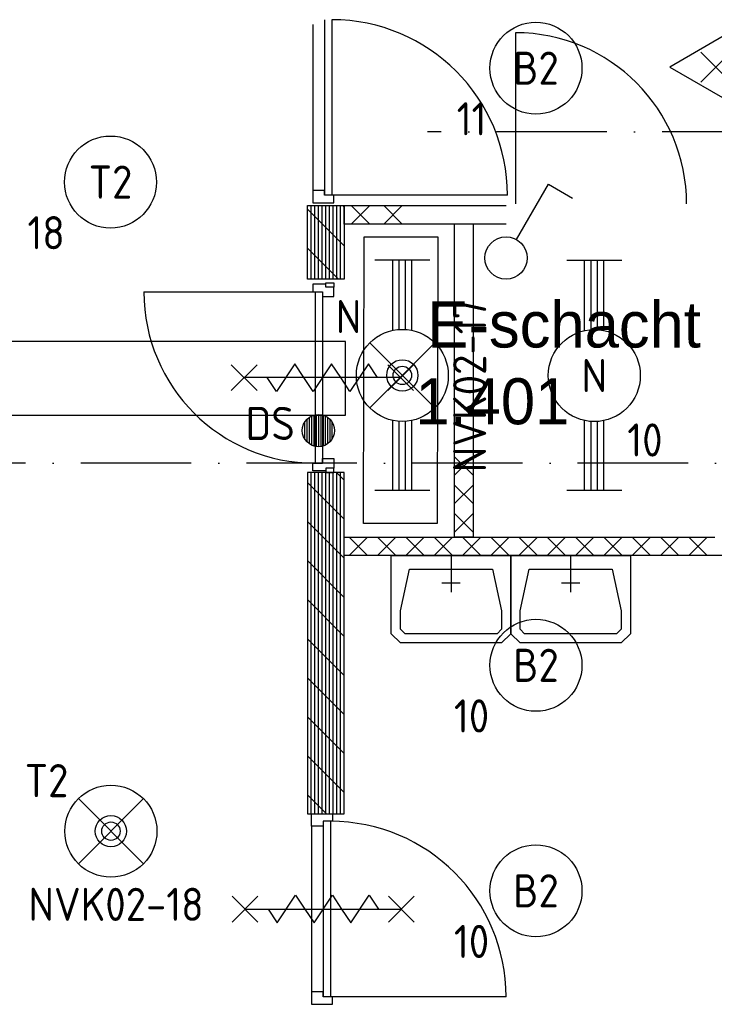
# Model space of a CAD drawing. Header units: millimetres. Extents: x 84333 to 240712, y -2244 to 84291.
# Tile 31 of 87: x 132094 to 135869, y 45837 to 51186. Entities that reach past the tile are written whole.
import ezdxf
from ezdxf.enums import TextEntityAlignment as Align

# ---------------------------------------------------------------- set-up
doc = ezdxf.new("R2010")
doc.units = ezdxf.units.MM
doc.header["$LTSCALE"] = 100
doc.linetypes.add('DASHDOT', pattern=[9, 6, -1.5, 0, -1.5])
doc.layers.get('0').update_dxf_attribs({"linetype": 'CONTINUOUS'})
for name, color, linetype in [('AFDELING', 4, 'CONTINUOUS'), ('AL$7----_STRAMIEN', 1, 'DASHDOT'), ('AL22----_BINNENWAND', 7, 'CONTINUOUS'), ('AL28----_KONSTRUKTIE', 3, 'CONTINUOUS'), ('AL32----_BINNENKOZ', 7, 'CONTINUOUS'), ('AL32----_DRAAIR', 7, 'CONTINUOUS'), ('AL65----_BEVEILIGING', 7, 'CONTINUOUS'), ('AL74----_INRSANITAIR', 7, 'CONTINUOUS'), ('ALXA1---_RASTER50', 12, 'CONTINUOUS'), ('ALXA7---_KALKZVUIL', 1, 'CONTINUOUS'), ('ALXAB---_PREFABBETON', 1, 'CONTINUOUS'), ('BOUW', 8, 'CONTINUOUS'), ('EB63101-_ATTRIB', 2, 'CONTINUOUS'), ('EB63501-_ATTRIB', 2, 'CONTINUOUS'), ('EB6521--_ATTRIB', 2, 'CONTINUOUS'), ('EL63101-_LICHT-ARM', 3, 'CONTINUOUS'), ('EL63102-_LICHT-SCH', 3, 'CONTINUOUS'), ('EL63501-_NOODVRL-ARM', 3, 'CONTINUOUS'), ('EL6441--_DATACOM', 3, 'CONTINUOUS'), ('EL6521--_BEWAKING', 3, 'CONTINUOUS'), ('KABELGGOOT1', 8, 'CONTINUOUS')]:
    doc.layers.add(name, color=color, linetype=linetype)
doc.styles.add('1_8', font='ISO', dxfattribs={"height": 1.8})
doc.styles.add('BURO-025', font='BUROFONT.shx', dxfattribs={"height": 250})
doc.styles.add('TECHNIC', font='technic_.ttf')

# ---------------------------------------------------------------- blocks, each defined once
blk = doc.blocks.new('ES3G00')
at = {"color": 0}
blk.add_circle((0, 0), 2.5, dxfattribs=at)
at = {"color": 0, "style": '1_8'}
for tag, flags, p in [('SCHAK', 8, (3.5, 2.75)), ('A_CODE', 8, (0, 0)), ('GROEP', 8, (-3.5, -2.75)), ('KAST', 9, (3.5, -2.75))]:
    blk.add_attdef(tag, text='', height=1.8, dxfattribs=dict(at, flags=flags)).set_placement(p, align=Align.MIDDLE)
blk = doc.blocks.new('ES652116')
for p, q in [((1.557, 1.087), (2.619, 1.372)), ((-0.813, -0.813), (0.813, 0.813)), ((0.813, -0.813), (-0.813, 0.813)), ((1.7, 0), (2.8, 0)), ((1.557, -1.087), (2.619, -1.372))]:
    blk.add_line(p, q)
blk.add_lwpolyline([(0.964, 2), (-2.5, 0), (0.964, -2)])
for points in [[(2.671, 1.179), (2.568, 1.565), (1.557, 1.087)], [(2.8, -0.2), (2.8, 0.2), (1.7, 0)], [(2.568, -1.565), (2.671, -1.179), (1.557, -1.087)]]:
    blk.add_lwpolyline(points, close=True)
blk.add_arc((-2.5, 0), 4, 322.8192, 37.1808)
at = {"style": '1_8'}
for tag, flags, p in [('SCHAK', 8, (3, 5.5)), ('KAST', 9, (-3, 0.5)), ('M_CODE', 9, (0, 0)), ('DOEL', 9, (-3, -2)), ('GROEP', 9, (-3, -4.5))]:
    blk.add_attdef(tag, text='', height=1.8, dxfattribs=dict(at, flags=flags)).set_placement(p, align=Align.MIDDLE_CENTER)
at = {"style": '1_8', "flags": 8}
blk.add_attdef('CODE', text='', height=1.8, dxfattribs=at).set_placement((0, 0), align=Align.MIDDLE)
blk = doc.blocks.new('SCHAK')
blk.add_lwpolyline([(0.575, 0.996), (2.309, 4), (3.608, 3.25)])
blk.add_circle((0, 0), 1.15)
at = {"style": '1_8'}
for tag, flags, p in [('SCHAK', 8, (3, 5.5)), ('KAST', 9, (-3, 0.5)), ('M_CODE', 9, (0, 0)), ('DOEL', 9, (-3, -2)), ('GROEP', 9, (-3, -4.5))]:
    blk.add_attdef(tag, text='', height=1.8, dxfattribs=dict(at, flags=flags)).set_placement(p, align=Align.MIDDLE_CENTER)
blk = doc.blocks.new('EJ3T20')
at = {"color": 0}
for p, q in [((-6.25, -1.5), (-6.25, 1.5)), ((6.25, -1.5), (6.25, 1.5)), ((-6.25, 0.525), (-2.444, 0.525)), ((-6.25, 0.175), (-2.494, 0.175)), ((2.444, 0.525), (6.25, 0.525)), ((2.494, 0.175), (6.25, 0.175)), ((-6.25, -0.175), (-2.494, -0.175)), ((-6.25, -0.525), (-2.444, -0.525)), ((2.444, -0.525), (6.25, -0.525)), ((2.494, -0.175), (6.25, -0.175))]:
    blk.add_line(p, q, dxfattribs=at)
blk.add_circle((0, 0), 2.5, dxfattribs=at)
at = {"color": 0, "style": '1_8'}
for tag, flags, p in [('SCHAK', 8, (3.5, 2.75)), ('A_CODE', 8, (0, 0)), ('GROEP', 8, (-3.5, -2.75)), ('KAST', 9, (3.5, -2.75))]:
    blk.add_attdef(tag, text='', height=1.8, dxfattribs=dict(at, flags=flags)).set_placement(p, align=Align.MIDDLE)
blk = doc.blocks.new('ES3G01')
at = {"color": 0}
for p, q in [((-1.768, 1.768), (1.768, -1.768)), ((1.768, 1.768), (-1.768, -1.768))]:
    blk.add_line(p, q, dxfattribs=at)
at = {"color": 6}
blk.add_lwpolyline([(1.768, -1.768), (1.75, -1.75)], dxfattribs=at)
blk.add_circle((0, 0), 2.5)
at = {"color": 0}
for radius in [0.85, 0.5]:
    blk.add_circle((0, 0), radius, dxfattribs=at)
at = {"color": 6, "style": '1_8'}
for tag, flags, p in [('A_CODE', 8, (-3.5, 2.75)), ('SCHAK', 8, (3.5, 2.75)), ('GROEP', 8, (-3.5, -2.75)), ('KAST', 9, (3.5, -2.75))]:
    blk.add_attdef(tag, text='', height=1.8, dxfattribs=dict(at, flags=flags)).set_placement(p, align=Align.MIDDLE)
blk = doc.blocks.new('EJ3T21')
at = {"color": 0}
for p, q in [((-1.768, 1.768), (1.768, -1.768)), ((1.768, 1.768), (-1.768, -1.768)), ((-6.25, -1.5), (-6.25, 1.5)), ((6.25, -1.5), (6.25, 1.5)), ((-6.25, 0.525), (-2.444, 0.525)), ((-6.25, 0.175), (-2.494, 0.175)), ((2.444, 0.525), (6.25, 0.525)), ((2.494, 0.175), (6.25, 0.175)), ((-6.25, -0.175), (-2.494, -0.175)), ((-6.25, -0.525), (-2.444, -0.525)), ((2.444, -0.525), (6.25, -0.525)), ((2.494, -0.175), (6.25, -0.175))]:
    blk.add_line(p, q, dxfattribs=at)
at = {"color": 6}
blk.add_lwpolyline([(1.768, -1.768), (1.75, -1.75)], dxfattribs=at)
at = {"color": 0}
for radius in [2.5, 0.85, 0.5]:
    blk.add_circle((0, 0), radius, dxfattribs=at)
at = {"color": 6, "style": '1_8'}
for tag, flags, p in [('A_CODE', 8, (-3.5, 2.75)), ('SCHAK', 8, (3.5, 2.75)), ('GROEP', 8, (-3.5, -2.75)), ('KAST', 9, (3.5, -2.75))]:
    blk.add_attdef(tag, text='', height=1.8, dxfattribs=dict(at, flags=flags)).set_placement(p, align=Align.MIDDLE)
blk = doc.blocks.new('ES652102')
for p, q in [((-1.25, 1.22), (-1.25, -1.22)), ((-1, 1.44), (-1, -1.44)), ((-0.75, 1.58), (-0.75, -1.58)), ((-0.5, 1.68), (-0.5, -1.68)), ((-0.25, 1.73), (-0.25, -1.73)), ((0, 1.75), (0, -1.75)), ((0.25, 1.73), (0.25, -1.73)), ((0.5, 1.68), (0.5, -1.68)), ((0.75, 1.58), (0.75, -1.58)), ((1, 1.44), (1, -1.44)), ((1.25, 1.22), (1.25, -1.22)), ((-1.5, 0.9), (-1.5, -0.9)), ((1.5, -0.9), (1.5, 0.9))]:
    blk.add_line(p, q)
blk.add_circle((0, 0), 1.75)
at = {"style": '1_8'}
for tag, p in [('NUMMER', (0, 3.5)), ('CODE', (0, 0))]:
    blk.add_attdef(tag, text='', height=1.8, dxfattribs=at).set_placement(p, align=Align.MIDDLE)
at = {"style": '1_8', "flags": 9}
blk.add_attdef('M_CODE', text='', height=1.8, dxfattribs=at).set_placement((0, 0), align=Align.MIDDLE)
blk = doc.blocks.new('A$C13e6995e')
at = {"layer": 'AL$7----_STRAMIEN', "color": 1}
for p, q in [((152663.8, 52820), (49977.9, 52820)), ((152204.4, 51020), (4611.6, 51020))]:
    blk.add_line(p, q, dxfattribs=at)
at = {"layer": 'AL22----_BINNENWAND', "color": 8}
for p, q in [((49524.9, 52419.7), (50405.6, 52419.7)), ((49524.9, 52319.7), (49524.9, 52419.7)), ((50405.6, 52319.7), (49524.9, 52319.7)), ((50124.9, 50619.5), (50124.9, 52319.7)), ((50224.9, 52319.7), (50224.9, 50619.5)), ((49524.9, 50519.5), (49524.9, 50619.5)), ((49524.9, 50619.5), (51538.9, 50619.5)), ((50224.9, 50619.5), (50124.9, 50619.5)), ((51638.9, 50519.5), (49524.9, 50519.5))]:
    blk.add_line(p, q, dxfattribs=at)
at = {"layer": 'AL28----_KONSTRUKTIE', "color": 8, "linetype": 'Continuous'}
for p, q in [((49324.9, 52019.7), (49324.9, 52419.7)), ((49324.9, 52419.7), (49524.9, 52419.7)), ((49524.9, 52419.7), (49524.9, 52019.7)), ((49524.9, 52019.7), (49324.9, 52019.7)), ((49524.9, 50970.7), (49324.9, 50970.7)), ((49324.9, 50970.7), (49324.9, 49115.4)), ((49524.9, 49115.4), (49524.9, 50970.7)), ((49324.9, 49115.4), (49524.9, 49115.4))]:
    blk.add_line(p, q, dxfattribs=at)
at = {"layer": 'AL32----_BINNENKOZ', "color": 8}
for p, q in [((49417.9, 53429.7), (49417.9, 52475.7)), ((49457.9, 53429.7), (49457.9, 52475.7)), ((50455.6, 53358.7), (50455.6, 52428.7)), ((49417.9, 52502.7), (49354.9, 52502.7)), ((49354.9, 52502.7), (49354.9, 52435.7)), ((49417.9, 52475.7), (49417.9, 52502.7)), ((49468.9, 52475.7), (49417.9, 52475.7)), ((49468.9, 52435.7), (49468.9, 52475.7)), ((49354.9, 52435.7), (49424.9, 52435.7)), ((49424.9, 52435.7), (49424.9, 52435.7)), ((49424.9, 52435.7), (49468.9, 52435.7)), ((49354.9, 51992.7), (49354.9, 51950.7)), ((49424.9, 51992.7), (49354.9, 51992.7)), ((49424.9, 51977.7), (49424.9, 52000.7)), ((49424.9, 52000.7), (49468.9, 52000.7)), ((49424.9, 51977.7), (49424.9, 51992.7)), ((49468.9, 52000.7), (49468.9, 51977.7)), ((48435.9, 51950.7), (49365.9, 51950.7)), ((49354.9, 51950.7), (49405.9, 51950.7)), ((49365.9, 51950.7), (49365.9, 51020.7)), ((49405.9, 51950.7), (49405.9, 51925.7)), ((49405.9, 51950.7), (49405.9, 51020.7)), ((49468.9, 51977.7), (49424.9, 51977.7)), ((49468.9, 51925.7), (49468.9, 51977.7)), ((49405.9, 51925.7), (49468.9, 51925.7)), ((49405.9, 51020.7), (49405.9, 51045.7)), ((49405.9, 51045.7), (49468.9, 51045.7)), ((49468.9, 51045.7), (49468.9, 50993.7)), ((49354.9, 50978.7), (49354.9, 51020.7)), ((49354.9, 51020.7), (49405.9, 51020.7)), ((49424.9, 50978.7), (49354.9, 50978.7)), ((49468.9, 50993.7), (49424.9, 50993.7)), ((49424.9, 50993.7), (49424.9, 50978.7)), ((49424.9, 50993.7), (49424.9, 50970.7)), ((49424.9, 50970.7), (49468.9, 50970.7)), ((49468.9, 50970.7), (49468.9, 50993.7)), ((49347.6, 49048.4), (49347.6, 49115.4)), ((49347.6, 49115.4), (49417.6, 49115.4)), ((49417.6, 49115.4), (49417.6, 49115.4)), ((49417.6, 49115.4), (49461.6, 49115.4)), ((49461.6, 49115.4), (49461.6, 49075.4)), ((49410.6, 49048.4), (49347.6, 49048.4)), ((49461.6, 49075.4), (49410.6, 49075.4)), ((49410.6, 49075.4), (49410.6, 49048.4)), ((49410.6, 49075.4), (49410.6, 48121.4)), ((49450.6, 49075.4), (49450.6, 48121.4)), ((49410.6, 48148.4), (49347.6, 48148.4)), ((49347.6, 48148.4), (49347.6, 48081.4)), ((49410.6, 48121.4), (49410.6, 48148.4)), ((49347.6, 48081.4), (49417.6, 48081.4)), ((49461.6, 48121.4), (49410.6, 48121.4)), ((49417.6, 48081.4), (49417.6, 48081.4)), ((49417.6, 48081.4), (49461.6, 48081.4)), ((49461.6, 48081.4), (49461.6, 48121.4))]:
    blk.add_line(p, q, dxfattribs=at)
at = {"layer": 'AL32----_BINNENKOZ', "color": 8, "linetype": 'Continuous'}
for p, q in [((49354.9, 53402.7), (49354.9, 52502.7)), ((49347.6, 49048.4), (49347.6, 48148.4))]:
    blk.add_line(p, q, dxfattribs=at)
at = {"layer": 'AL32----_BINNENKOZ', "color": 8}
for centre, start, end in [((50455.6, 52428.7), 0, 90), ((49365.9, 51950.7), 180, 270)]:
    blk.add_arc(centre, 930, start, end, dxfattribs=at)
at = {"layer": 'AL32----_DRAAIR', "color": 8}
for p, q in [((50411.9, 52475.7), (49457.9, 52475.7)), ((50404.6, 48121.4), (49450.6, 48121.4))]:
    blk.add_line(p, q, dxfattribs=at)
for centre in [(49457.9, 52475.7), (49450.6, 48121.4)]:
    blk.add_arc(centre, 954, 0, 90, dxfattribs=at)
at = {"layer": 'AL65----_BEVEILIGING', "color": 8, "linetype": 'Continuous'}
for points in [[(49305.9, 51485.7), (49255.9, 51560.7), (49155.9, 51410.7), (49105.9, 51485.7)], [(49505.9, 51485.7), (49455.9, 51560.7), (49355.9, 51410.7), (49305.9, 51485.7)], [(49705.9, 51485.7), (49655.9, 51560.7), (49555.9, 51410.7), (49505.9, 51485.7)], [(49050.9, 51555.7), (48910.9, 51415.7)], [(49050.9, 51415.7), (48910.9, 51555.7)], [(49900.9, 51555.7), (49760.9, 51415.7)], [(49900.9, 51415.7), (49760.9, 51555.7)], [(49830.9, 51485.7), (48980.9, 51485.7)], [(49110.6, 48598.4), (49160.6, 48523.4), (49260.6, 48673.4), (49310.6, 48598.4)], [(49310.6, 48598.4), (49360.6, 48523.4), (49460.6, 48673.4), (49510.6, 48598.4)], [(49510.6, 48598.4), (49560.6, 48523.4), (49660.6, 48673.4), (49710.6, 48598.4)], [(48915.6, 48528.4), (49055.6, 48668.4)], [(48915.6, 48668.4), (49055.6, 48528.4)], [(49765.6, 48528.4), (49905.6, 48668.4)], [(49765.6, 48668.4), (49905.6, 48528.4)], [(48985.6, 48598.4), (49835.6, 48598.4)]]:
    blk.add_lwpolyline(points, dxfattribs=at)
at = {"layer": 'AL74----_INRSANITAIR', "color": 8, "linetype": 'Continuous'}
for p, q in [((49780.3, 50219.5), (49780.3, 50519.5)), ((49780.3, 50519.5), (50430.3, 50519.5)), ((50430.3, 50519.5), (50430.3, 50219.5)), ((50430.3, 50219.5), (50430.3, 50519.5)), ((50430.3, 50519.5), (51080.3, 50519.5)), ((51080.3, 50519.5), (51080.3, 50219.5)), ((49830.3, 50219.5), (49880.3, 50444.5)), ((49880.3, 50444.5), (50330.3, 50444.5)), ((50330.3, 50444.5), (50380.3, 50219.5)), ((50480.3, 50219.5), (50530.3, 50444.5)), ((50530.3, 50444.5), (50980.3, 50444.5)), ((50980.3, 50444.5), (51030.3, 50219.5)), ((49780.3, 50094.5), (49780.3, 50219.5)), ((49830.3, 50119.5), (49830.3, 50219.5)), ((50380.3, 50219.5), (50380.3, 50119.5)), ((50430.3, 50219.5), (50430.3, 50094.5)), ((50430.3, 50094.5), (50430.3, 50219.5)), ((50480.3, 50119.5), (50480.3, 50219.5)), ((51030.3, 50219.5), (51030.3, 50119.5)), ((51080.3, 50219.5), (51080.3, 50094.5)), ((49855.3, 50094.5), (49830.3, 50119.5)), ((50380.3, 50119.5), (50355.3, 50094.5)), ((50505.3, 50094.5), (50480.3, 50119.5)), ((51030.3, 50119.5), (51005.3, 50094.5)), ((49830.3, 50044.5), (49780.3, 50094.5)), ((50355.3, 50094.5), (49855.3, 50094.5)), ((50430.3, 50094.5), (50380.3, 50044.5)), ((50480.3, 50044.5), (50430.3, 50094.5)), ((51005.3, 50094.5), (50505.3, 50094.5)), ((51080.3, 50094.5), (51030.3, 50044.5)), ((50380.3, 50044.5), (49830.3, 50044.5)), ((51030.3, 50044.5), (50480.3, 50044.5))]:
    blk.add_line(p, q, dxfattribs=at)
for points in [[(50105.3, 50519.5), (50105.3, 50319.5)], [(50755.3, 50519.5), (50755.3, 50319.5)], [(50155.3, 50369.5), (50055.3, 50369.5)], [(50805.3, 50369.5), (50705.3, 50369.5)]]:
    blk.add_lwpolyline(points, dxfattribs=at)
at = {"layer": 'ALXA1---_RASTER50', "color": 8}
for p, q in [((49344.9, 52019.7), (49344.9, 52419.7)), ((49364.9, 52019.7), (49364.9, 52419.7)), ((49384.9, 52019.7), (49384.9, 52419.7)), ((49404.9, 52019.7), (49404.9, 52419.7)), ((49424.9, 52019.7), (49424.9, 52419.7)), ((49444.9, 52019.7), (49444.9, 52419.7)), ((49464.9, 52019.7), (49464.9, 52419.7)), ((49484.9, 52019.7), (49484.9, 52419.7)), ((49504.9, 52019.7), (49504.9, 52419.7)), ((49344.9, 49115.4), (49344.9, 50970.7)), ((49364.9, 49115.4), (49364.9, 50970.7)), ((49384.9, 49115.4), (49384.9, 50970.7)), ((49404.9, 49115.4), (49404.9, 50970.7)), ((49424.9, 49115.4), (49424.9, 50970.7)), ((49444.9, 49115.4), (49444.9, 50970.7)), ((49464.9, 49115.4), (49464.9, 50970.7)), ((49484.9, 49115.4), (49484.9, 50970.7)), ((49504.9, 49115.4), (49504.9, 50970.7))]:
    blk.add_line(p, q, dxfattribs=at)
at = {"layer": 'ALXA7---_KALKZVUIL', "color": 8}
for p, q in [((49663, 52419.7), (49563, 52319.7)), ((49563, 52419.7), (49663, 52319.7)), ((49839.2, 52419.7), (49739.2, 52319.7)), ((49739.2, 52419.7), (49839.2, 52319.7)), ((50224.9, 50955.9), (50124.9, 51055.9)), ((50224.9, 51055.9), (50124.9, 50955.9)), ((50224.9, 50801.4), (50124.9, 50901.4)), ((50224.9, 50901.4), (50124.9, 50801.4)), ((50224.9, 50646.8), (50124.9, 50746.8)), ((50224.9, 50746.8), (50124.9, 50646.8)), ((49551.8, 50519.5), (49651.8, 50619.5)), ((49651.8, 50519.5), (49551.8, 50619.5)), ((49705.6, 50519.5), (49805.6, 50619.5)), ((49805.6, 50519.5), (49705.6, 50619.5)), ((49859.3, 50519.5), (49959.3, 50619.5)), ((49959.3, 50519.5), (49859.3, 50619.5)), ((50013.1, 50519.5), (50113.1, 50619.5)), ((50113.1, 50519.5), (50013.1, 50619.5)), ((50166.8, 50519.5), (50266.8, 50619.5)), ((50266.8, 50519.5), (50166.8, 50619.5)), ((50320.6, 50519.5), (50420.6, 50619.5)), ((50420.6, 50519.5), (50320.6, 50619.5)), ((50474.3, 50519.5), (50574.3, 50619.5)), ((50574.3, 50519.5), (50474.3, 50619.5)), ((50628.1, 50519.5), (50728.1, 50619.5)), ((50728.1, 50519.5), (50628.1, 50619.5)), ((50781.8, 50519.5), (50881.8, 50619.5)), ((50881.8, 50519.5), (50781.8, 50619.5)), ((50935.6, 50519.5), (51035.6, 50619.5)), ((51035.6, 50519.5), (50935.6, 50619.5)), ((51089.3, 50519.5), (51189.3, 50619.5)), ((51189.3, 50519.5), (51089.3, 50619.5)), ((51243.1, 50519.5), (51343.1, 50619.5)), ((51343.1, 50519.5), (51243.1, 50619.5)), ((51396.8, 50519.5), (51496.8, 50619.5)), ((51496.8, 50519.5), (51396.8, 50619.5))]:
    blk.add_line(p, q, dxfattribs=at)
at = {"layer": 'ALXAB---_PREFABBETON', "color": 8}
for p, q in [((49524.9, 52413.1), (49518.4, 52419.7)), ((49524.9, 52201), (49324.9, 52401)), ((49494.1, 52019.7), (49324.9, 52188.9)), ((49524.9, 50928.2), (49482.5, 50970.7)), ((49524.9, 50716.1), (49324.9, 50916.1)), ((49524.9, 50503.9), (49324.9, 50703.9)), ((49524.9, 50291.8), (49324.9, 50491.8)), ((49524.9, 50079.7), (49324.9, 50279.7)), ((49524.9, 49867.5), (49324.9, 50067.5)), ((49524.9, 49655.4), (49324.9, 49855.4)), ((49524.9, 49443.3), (49324.9, 49643.3)), ((49524.9, 49231.1), (49324.9, 49431.1)), ((49428.6, 49115.4), (49324.9, 49219))]:
    blk.add_line(p, q, dxfattribs=at)
at = {"layer": 'KABELGGOOT1'}
for p, q in [((49630.3, 50692.5), (49632.6, 52249.7)), ((49632.6, 52249.7), (50032.6, 52249.7)), ((50032.6, 52249.7), (50030.3, 50692.5)), ((49532.4, 51680.8, 3650), (47473.8, 51680.8, 3650)), ((49532.4, 51280.8, 3650), (49532.4, 51680.8, 3650)), ((47473.8, 51280.8, 3650), (49532.4, 51280.8, 3650)), ((50030.3, 50692.5), (49630.3, 50692.5))]:
    blk.add_line(p, q, dxfattribs=at)
at = {"layer": 'AFDELING', "color": 8, "style": 'TECHNIC'}
for p in [(92219.2, 54467.7), (58038, 41625.4), (88107.6, 41443.8)]:
    blk.add_attdef('VIDE', text='', height=500, dxfattribs=at).set_placement(p, align=Align.CENTER)
blk.add_attdef('VIDE', text='', height=500, rotation=90, dxfattribs=at).set_placement((75128.7, 25766.1), align=Align.CENTER)
at = {"layer": 'BOUW', "style": 'BURO-025'}
for s, p in [('E-schacht', (49976.8, 51649)), ('1.401', (49911.4, 51232.2))]:
    blk.add_text(s, height=250, dxfattribs=at).set_placement(p)

msp = doc.modelspace()

# ---------------------------------------------------------------- block references
at = {"layer": 'EL63101-_LICHT-ARM'}
ref = msp.add_blockref('ES3G00', (134899.7, 50922.2, 3900), dxfattribs=dict(at, xscale=100, yscale=100, zscale=100))
ref.add_attrib('A_CODE', 'B2', dxfattribs={"layer": '0', "color": 10, "height": 180, "style": '1_8', "flags": 8}).set_placement((134899.7, 50922.2, 3900), align=Align.MIDDLE)
ref.add_attrib('GROEP', '11', dxfattribs={"layer": '0', "color": 10, "height": 180, "style": '1_8', "flags": 8}).set_placement((134549.7, 50647.2, 3900), align=Align.MIDDLE)
ref = msp.add_blockref('ES3G00', (132587.2, 50303.6), dxfattribs=dict(at, xscale=100, yscale=100, zscale=100))
ref.add_attrib('A_CODE', 'T2', dxfattribs={"layer": 'EB63101-_ATTRIB', "color": 1, "height": 180, "style": '1_8', "flags": 8}).set_placement((132587.2, 50303.6), align=Align.MIDDLE)
ref.add_attrib('GROEP', '18', dxfattribs={"layer": 'EB63101-_ATTRIB', "color": 1, "height": 180, "style": '1_8', "flags": 8}).set_placement((132237.2, 50028.6), align=Align.MIDDLE)
ref = msp.add_blockref('EJ3T20', (135217, 49252.5, 3500), dxfattribs=dict(at, xscale=100, yscale=100, zscale=100, rotation=90))
ref.add_attrib('A_CODE', 'N', dxfattribs={"layer": 'EB63101-_ATTRIB', "color": 1, "height": 180, "style": '1_8', "flags": 8}).set_placement((135217, 49252.5, 3500), align=Align.MIDDLE)
ref.add_attrib('GROEP', '10', dxfattribs={"layer": 'EB63101-_ATTRIB', "color": 1, "height": 180, "style": '1_8', "flags": 8}).set_placement((135492, 48902.5, 3500), align=Align.MIDDLE)
ref = msp.add_blockref('ES3G00', (134899.7, 47678.7, 3900), dxfattribs=dict(at, xscale=100, yscale=100, zscale=100))
ref.add_attrib('A_CODE', 'B2', dxfattribs={"layer": '0', "color": 10, "height": 180, "style": '1_8', "flags": 8}).set_placement((134899.7, 47678.7, 3900), align=Align.MIDDLE)
ref.add_attrib('GROEP', '10', dxfattribs={"layer": '0', "color": 10, "height": 180, "style": '1_8', "flags": 8}).set_placement((134549.7, 47403.7, 3900), align=Align.MIDDLE)
ref = msp.add_blockref('ES3G00', (134899.7, 46453.7, 3900), dxfattribs=dict(at, xscale=100, yscale=100, zscale=100))
ref.add_attrib('A_CODE', 'B2', dxfattribs={"layer": '0', "color": 10, "height": 180, "style": '1_8', "flags": 8}).set_placement((134899.7, 46453.7, 3900), align=Align.MIDDLE)
ref.add_attrib('GROEP', '10', dxfattribs={"layer": '0', "color": 10, "height": 180, "style": '1_8', "flags": 8}).set_placement((134549.7, 46178.7, 3900), align=Align.MIDDLE)
at = {"layer": 'EL63102-_LICHT-SCH', "xscale": 100, "yscale": 100, "zscale": 100}
msp.add_blockref('SCHAK', (134737.2, 49891.2, 1050), dxfattribs=at)
at = {"layer": 'EL63501-_NOODVRL-ARM'}
ref = msp.add_blockref('EJ3T21', (134173.5, 49253.4), dxfattribs=dict(at, xscale=100, yscale=100, zscale=100, rotation=90))
ref.add_attrib('A_CODE', 'N', dxfattribs={"layer": 'EB63501-_ATTRIB', "color": 1, "height": 180, "style": '1_8', "flags": 8}).set_placement((133881.1, 49572.7), align=Align.MIDDLE)
ref.add_attrib('GROEP', 'NVK02-17', dxfattribs={"layer": 'EB63501-_ATTRIB', "color": 1, "height": 180, "rotation": 90, "style": '1_8', "flags": 8}).set_placement((134539.2, 49198.8), align=Align.MIDDLE)
ref = msp.add_blockref('ES3G01', (132589.6, 46777.6, 3500), dxfattribs=dict(at, xscale=100, yscale=100, zscale=100))
ref.add_attrib('A_CODE', 'T2', dxfattribs={"layer": 'EB63501-_ATTRIB', "color": 1, "height": 180, "style": '1_8', "flags": 8}).set_placement((132239.6, 47052.6, 3500), align=Align.MIDDLE)
ref.add_attrib('GROEP', 'NVK02-18', dxfattribs={"layer": 'EB63501-_ATTRIB', "color": 1, "height": 180, "style": '1_8', "flags": 8}).set_placement((132617.3, 46380.5, 3500), align=Align.MIDDLE)
at = {"layer": 'EL6441--_DATACOM'}
msp.add_blockref('A$C13e6995e', (84333, -2244.2), dxfattribs=at)
at = {"layer": 'EL6521--_BEWAKING', "xscale": 100, "yscale": 100, "zscale": 100}
msp.add_blockref('ES652116', (135877.8, 50927.9, 2600), dxfattribs=at)
at = {"layer": 'EL6521--_BEWAKING'}
ref = msp.add_blockref('ES652102', (133717.3, 48953.6), dxfattribs=dict(at, xscale=50, yscale=50, zscale=50))
ref.add_attrib('CODE', 'DS', dxfattribs={"layer": 'EB6521--_ATTRIB', "color": 1, "height": 180, "style": '1_8'}).set_placement((133455.3, 48992.5), align=Align.MIDDLE)

doc.saveas('drawing.dxf')
